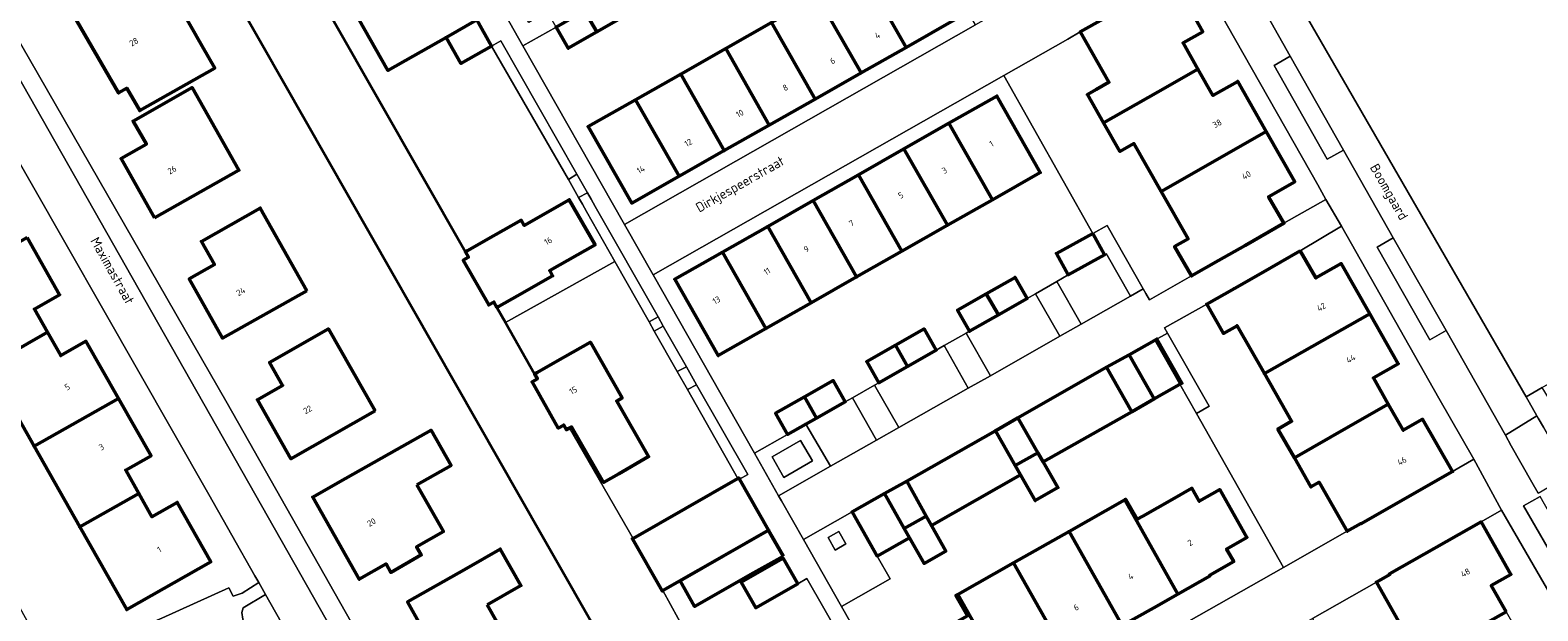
# Model space of a CAD drawing. Header units: metres. Extents: x 113441 to 115918, y 474822 to 477887.
# Tile 116 of 145: x 114546 to 114702, y 476696 to 476756. Entities that reach past the tile are written whole.
import ezdxf
from ezdxf.enums import TextEntityAlignment as Align

# ---------------------------------------------------------------- set-up
doc = ezdxf.new("R2010")
doc.units = ezdxf.units.M
for name, color, linetype, lineweight in [('B-WE-GK-BESCHOEIING-G', 252, 'GK-BESCHOEIING', 35), ('B-WE-GR-GRAS-GV', 252, 'Continuous', 13), ('B-WE-GR-GROENVOORZIENING-GV', 252, 'Continuous', 18), ('B-WE-OG-BEBOUWING-GV', 7, 'Continuous', 50), ('B-WE-OG-BEBOUWING-T18', 7, 'Continuous', 50), ('B-WE-OG-BEBOUWING_LUIFEL-GV', 7, 'Continuous', 50), ('B-WE-OG-TERREIN_ERF-GV', 252, 'Continuous', 18), ('B-WE-OG-TOPOGRAFIE-T18', 7, 'Continuous', 18), ('B-WE-OG-WATER-GV', 252, 'Continuous', 18), ('B-WE-VH-VERHARDING_OPEN-GV', 252, 'Continuous', 18)]:
    doc.layers.add(name, color=color, linetype=linetype, lineweight=lineweight)
doc.styles.add('NLCS-ISO-ANNOTATIEF-T18', font='NLCS-ISO.ttf', dxfattribs={"height": 1.8})
doc.linetypes.add('GK-BESCHOEIING', pattern='A,30,-5,[1,NLCS.SHX,S=1,R=0,X=0,Y=0],-5', length=40)

msp = doc.modelspace()

# ---------------------------------------------------------------- linework, layer by layer
at = {"layer": 'B-WE-GK-BESCHOEIING-G', "ltscale": 0.5, "flags": 128}
for points in [[(114568.546, 476772.687), (114591.133, 476733.014)], [(114561.869, 476768.986), (114570.188, 476754.379)], [(114570.188, 476754.379), (114598.985, 476703.817), (114619.479, 476667.941), (114619.888, 476667.18)], [(114594.393, 476727.267), (114595.274, 476725.708), (114598.278, 476720.397)]]:
    msp.add_lwpolyline(points, dxfattribs=at)
at = {"layer": 'B-WE-GR-GRAS-GV'}
msp.add_lwpolyline([(114696.31, 476770.334), (114695.848, 476771.148), (114694.918, 476772.79), (114691.767, 476771.018), (114678.583, 476763.488), (114675.512, 476761.674), (114676.163, 476760.524), (114700.638, 476718.024), (114702.305, 476718.986), (114704.824, 476720.439), (114705.034, 476720.067), (114705.408, 476720.28), (114715.222, 476725.969), (114715.604, 476726.187), (114715.449, 476726.462), (114719.78, 476728.924)], close=True, dxfattribs=at)
at = {"layer": 'B-WE-GR-GROENVOORZIENING-GV'}
for points in [[(114594.796, 476754.815), (114593.839, 476754.272), (114601.771, 476740.486), (114602.634, 476741.035)], [(114604.53, 476737.703), (114604.111, 476738.439), (114603.728, 476739.112), (114602.814, 476738.642), (114603.216, 476737.931), (114603.634, 476737.193), (114606.561, 476732.022), (114610.101, 476725.766), (114611.021, 476726.289)], [(114611.557, 476725.347), (114610.635, 476724.822), (114612.994, 476720.654), (114613.952, 476721.136)], [(114615.004, 476719.286), (114614.046, 476718.794), (114619.257, 476709.586), (114619.356, 476709.642), (114619.422, 476709.525), (114620.279, 476710.012)], [(114626.957, 476711.408), (114625.729, 476713.525), (114622.796, 476711.823), (114624.024, 476709.706)], [(114629.303, 476702.199), (114630.421, 476702.831), (114629.687, 476704.129), (114628.569, 476703.497)], [(114597.588, 476649.784), (114596.998, 476650.778), (114595.563, 476653.344), (114595.004, 476654.411), (114577.111, 476685.939), (114576.551, 476686.926), (114575.005, 476689.603), (114574.461, 476690.618), (114570.488, 476697.609), (114568.18, 476696.232), (114568.051, 476695.767), (114568.135, 476695.078), (114568.545, 476694.112), (114574.026, 476684.511), (114583.99, 476667.365), (114634.485, 476578.2), (114635.82, 476576.432), (114637.255, 476577.2), (114637.598, 476576.612), (114638.756, 476577.248)]]:
    msp.add_lwpolyline(points, close=True, dxfattribs=at)
at = {"layer": 'B-WE-OG-BEBOUWING-GV'}
for points in [[(114632.128, 476762.038), (114636.64, 476754.134), (114641.568, 476756.94), (114637.062, 476764.848)], [(114550.432, 476757.872), (114555.332, 476749.437), (114556.166, 476749.922), (114557.512, 476747.605), (114565.247, 476752.001), (114563.962, 476754.263), (114559.119, 476762.785)], [(114632.128, 476762.038), (114627.474, 476759.397), (114631.987, 476751.492), (114636.64, 476754.134)], [(114664.224, 476761.154), (114654.615, 476755.751), (114654.631, 476755.723), (114657.573, 476750.54), (114656.269, 476749.794), (114655.346, 476749.266), (114657.027, 476746.327), (114662.659, 476749.547), (114666.765, 476751.895), (114665.232, 476754.603), (114667.265, 476755.746)], [(114606.394, 476759.613), (114603.441, 476757.925), (114604.694, 476755.733), (114607.647, 476757.42)], [(114627.474, 476759.397), (114622.747, 476756.713), (114627.241, 476748.798), (114631.987, 476751.492)], [(114592.309, 476756.966), (114589.14, 476755.167), (114590.67, 476752.472), (114593.839, 476754.272)], [(114603.441, 476757.925), (114600.488, 476756.238), (114601.741, 476754.045), (114604.694, 476755.733)], [(114622.747, 476756.713), (114618.02, 476754.029), (114622.495, 476746.104), (114627.241, 476748.798)], [(114618.02, 476754.029), (114613.356, 476751.382), (114617.852, 476743.468), (114622.495, 476746.104)], [(114613.356, 476751.382), (114608.693, 476748.734), (114613.208, 476740.832), (114617.852, 476743.468)], [(114666.765, 476751.895), (114662.659, 476749.547), (114657.027, 476746.327), (114658.712, 476743.381), (114660.146, 476744.201), (114662.954, 476739.261), (114673.814, 476745.434), (114670.877, 476750.621), (114668.31, 476749.167)], [(114559.043, 476736.526), (114567.749, 476741.437), (114562.913, 476749.991), (114556.829, 476746.522), (114558.189, 476744.138), (114555.587, 476742.654)], [(114641.057, 476746.29), (114645.545, 476738.399), (114650.488, 476741.209), (114646.001, 476749.103)], [(114608.693, 476748.734), (114603.802, 476745.956), (114608.297, 476738.043), (114613.208, 476740.832)], [(114641.057, 476746.29), (114636.406, 476743.643), (114640.893, 476735.754), (114645.545, 476738.399)], [(114673.814, 476745.434), (114662.954, 476739.261), (114665.745, 476734.35), (114664.358, 476733.553), (114666.098, 476730.528), (114668.88, 476732.11), (114671.65, 476733.685), (114675.646, 476735.973), (114674.05, 476738.711), (114676.75, 476740.247)], [(114636.406, 476743.643), (114631.722, 476740.977), (114636.206, 476733.09), (114640.893, 476735.754)], [(114631.722, 476740.977), (114627.038, 476738.311), (114631.518, 476730.424), (114636.206, 476733.09)], [(114593.231, 476734.204), (114591.377, 476733.152), (114591.298, 476733.107), (114591.133, 476733.014), (114591.45, 476732.455), (114590.915, 476732.151), (114593.541, 476727.522), (114594.077, 476727.825), (114594.393, 476727.267), (114594.553, 476727.358), (114594.601, 476727.385), (114596.5, 476728.462), (114600.137, 476730.525), (114599.84, 476731.072), (114604.527, 476733.729), (114601.849, 476738.392), (114597.21, 476735.738), (114596.89, 476736.279)], [(114627.038, 476738.311), (114622.351, 476735.644), (114626.826, 476727.757), (114631.518, 476730.424)], [(114574.751, 476728.999), (114569.947, 476737.54), (114563.868, 476734.094), (114565.214, 476731.691), (114562.618, 476730.212), (114566.052, 476724.106)], [(114622.351, 476735.644), (114617.664, 476732.976), (114622.133, 476725.089), (114626.826, 476727.757)], [(114545.893, 476734.485), (114537.191, 476729.557), (114541.895, 476721.249), (114547.994, 476724.697), (114546.639, 476727.093), (114549.228, 476728.573)], [(114655.917, 476734.918), (114652.158, 476732.858), (114653.368, 476730.65), (114657.127, 476732.711)], [(114617.664, 476732.976), (114612.75, 476730.178), (114617.236, 476722.301), (114622.133, 476725.089)], [(114677.318, 476733.106), (114673.239, 476730.77), (114670.532, 476729.237), (114667.672, 476727.616), (114669.392, 476724.581), (114670.806, 476725.385), (114673.622, 476720.435), (114684.498, 476726.624), (114681.555, 476731.805), (114678.941, 476730.322)], [(114644.913, 476728.687), (114646.158, 476726.499), (114649.124, 476728.187), (114647.88, 476730.375)], [(114644.913, 476728.687), (114641.946, 476727), (114643.191, 476724.812), (114646.158, 476726.499)], [(114684.498, 476726.624), (114673.622, 476720.435), (114676.425, 476715.509), (114675.017, 476714.706), (114676.722, 476711.717), (114682.309, 476714.931), (114686.409, 476717.29), (114684.877, 476719.986), (114687.442, 476721.443)], [(114547.994, 476724.697), (114541.895, 476721.249), (114546.606, 476712.929), (114555.311, 476717.858), (114551.948, 476723.777), (114549.35, 476722.302)], [(114581.799, 476716.575), (114576.98, 476725.048), (114570.907, 476721.594), (114572.264, 476719.208), (114569.661, 476717.728), (114573.123, 476711.641)], [(114635.529, 476723.364), (114636.772, 476721.175), (114639.739, 476722.861), (114638.495, 476725.049)], [(114600.405, 476721.606), (114598.55, 476720.551), (114598.441, 476720.49), (114598.278, 476720.397), (114598.565, 476719.893), (114598.009, 476719.577), (114600.713, 476714.802), (114601.29, 476715.122), (114601.561, 476714.632), (114601.71, 476714.715), (114601.871, 476714.804), (114602.094, 476714.928), (114605.394, 476709.196), (114606.961, 476710.093), (114610.038, 476711.854), (114606.765, 476717.602), (114607.307, 476717.922), (114604.039, 476723.671)], [(114635.529, 476723.364), (114632.562, 476721.679), (114633.806, 476719.49), (114636.772, 476721.175)], [(114659.668, 476722.387), (114657.334, 476721.088), (114659.927, 476716.49), (114662.245, 476717.818)], [(114626.136, 476718.025), (114627.377, 476715.835), (114630.355, 476717.522), (114629.114, 476719.712)], [(114555.311, 476717.858), (114546.606, 476712.929), (114551.322, 476704.601), (114557.416, 476708.052), (114556.063, 476710.457), (114558.674, 476711.94)], [(114626.136, 476718.025), (114623.158, 476716.338), (114624.399, 476714.147), (114626.277, 476715.212), (114627.377, 476715.835)], [(114686.409, 476717.29), (114682.309, 476714.931), (114676.722, 476711.717), (114678.427, 476708.727), (114679.274, 476709.21), (114682.177, 476704.145), (114683.573, 476704.945), (114683.589, 476704.917), (114693.054, 476710.309), (114689.954, 476715.718), (114687.951, 476714.577)], [(114648.181, 476715.864), (114645.844, 476714.529), (114647.902, 476710.925), (114650.239, 476712.26)], [(114586.132, 476708.924), (114589.656, 476710.94), (114587.59, 476714.586), (114584.058, 476712.585), (114577.976, 476709.146), (114575.37, 476707.672), (114576.721, 476705.283), (114580.167, 476699.188), (114582.935, 476700.77), (114583.431, 476699.901), (114586.573, 476701.698), (114586.095, 476702.533), (114588.858, 476704.113)], [(114650.239, 476712.26), (114647.902, 476710.925), (114648.447, 476709.97), (114649.96, 476707.32), (114652.297, 476708.655), (114650.784, 476711.305)], [(114619.422, 476709.525), (114619.356, 476709.642), (114619.257, 476709.586), (114608.453, 476703.413), (114608.377, 476703.369), (114611.451, 476697.988), (114611.52, 476698.027), (114622.317, 476704.196), (114622.43, 476704.261)], [(114636.696, 476709.317), (114634.407, 476708.039), (114636.446, 476704.428), (114638.712, 476705.701)], [(114664.093, 476707.429), (114661.069, 476705.707), (114660.497, 476705.382), (114659.31, 476707.432), (114659.217, 476707.379), (114664.701, 476697.66), (114668.017, 476699.541), (114667.986, 476699.599), (114670.466, 476701.018), (114669.715, 476702.3), (114671.827, 476703.506), (114669.015, 476708.445), (114666.902, 476707.241), (114666.134, 476708.591)], [(114557.416, 476708.052), (114551.322, 476704.601), (114556.162, 476696.054), (114564.834, 476700.98), (114561.379, 476707.116), (114558.77, 476705.647)], [(114659.217, 476707.379), (114653.465, 476704.125), (114658.954, 476694.396), (114662.213, 476696.25), (114664.701, 476697.66)], [(114638.712, 476705.701), (114636.446, 476704.428), (114636.988, 476703.467), (114638.484, 476700.816), (114640.728, 476702.084), (114639.252, 476704.731)], [(114653.465, 476704.125), (114647.713, 476700.87), (114653.21, 476691.128), (114656.469, 476692.982), (114658.954, 476694.396)], [(114698.591, 476695.82), (114697.05, 476698.536), (114699.081, 476699.69), (114696.001, 476705.112), (114686.53, 476699.731), (114686.563, 476699.673), (114685.182, 476698.888), (114688.09, 476693.75), (114687.203, 476693.248), (114688.822, 476690.386), (114686.196, 476688.9), (114686.245, 476688.813), (114694.017, 476693.224)], [(114593.377, 476696.553), (114596.862, 476698.528), (114594.727, 476702.295), (114591.245, 476700.312), (114585.155, 476696.843), (114586.506, 476694.441), (114583.911, 476692.953), (114587.395, 476686.806), (114590.179, 476688.384), (114590.672, 476687.514), (114593.813, 476689.294), (114593.32, 476690.164), (114596.104, 476691.742)], [(114623.925, 476701.366), (114619.588, 476698.884), (114621.101, 476696.239), (114625.438, 476698.721)], [(114647.713, 476700.87), (114641.957, 476697.614), (114647.462, 476687.859), (114650.724, 476689.715), (114653.21, 476691.128)], [(114641.957, 476697.614), (114641.772, 476697.509), (114642.963, 476695.402), (114637.17, 476692.104), (114637.893, 476690.746), (114635.864, 476689.588), (114638.684, 476684.667), (114640.736, 476685.802), (114641.502, 476684.47), (114644.976, 476686.446), (114647.462, 476687.859)]]:
    msp.add_lwpolyline(points, close=True, dxfattribs=at)
at = {"layer": 'B-WE-OG-BEBOUWING_LUIFEL-GV'}
for points in [[(114586.06, 476760.564), (114580.068, 476757.15), (114583.138, 476751.751), (114589.14, 476755.167), (114592.309, 476756.966), (114589.239, 476762.365)], [(114662.245, 476717.818), (114665.111, 476719.434), (114662.534, 476724.003), (114659.668, 476722.387)], [(114659.927, 476716.49), (114657.334, 476721.088), (114648.181, 476715.864), (114650.239, 476712.26), (114650.784, 476711.305)], [(114648.447, 476709.97), (114647.902, 476710.925), (114645.844, 476714.529), (114636.696, 476709.317), (114638.712, 476705.701), (114639.252, 476704.731)], [(114636.988, 476703.467), (114636.446, 476704.428), (114634.407, 476708.039), (114631.059, 476706.137), (114633.652, 476701.572)], [(114623.96, 476701.56), (114622.427, 476704.256), (114613.288, 476699.036), (114614.791, 476696.373), (114620.887, 476699.836)]]:
    msp.add_lwpolyline(points, close=True, dxfattribs=at)
at = {"layer": 'B-WE-OG-TERREIN_ERF-GV'}
for points in [[(114568.546, 476772.687), (114591.133, 476733.014), (114591.298, 476733.107), (114591.377, 476733.152), (114593.231, 476734.204), (114596.89, 476736.279), (114597.21, 476735.738), (114601.849, 476738.392), (114604.527, 476733.729), (114599.84, 476731.072), (114600.137, 476730.525), (114596.5, 476728.462), (114594.601, 476727.385), (114594.553, 476727.358), (114594.393, 476727.267), (114595.274, 476725.708), (114606.561, 476732.022), (114603.634, 476737.193), (114603.216, 476737.931), (114602.814, 476738.642), (114601.771, 476740.486), (114593.839, 476754.272), (114590.67, 476752.472), (114589.14, 476755.167), (114592.309, 476756.966)], [(114534.512, 476715.451), (114547.952, 476691.099), (114548.92, 476691.22), (114551.667, 476691.681), (114559.778, 476695.171), (114566.707, 476698.287), (114567.157, 476697.443), (114568.092, 476697.75), (114569.788, 476698.844), (114569.384, 476699.55), (114564.634, 476707.945), (114539.032, 476752.773)], [(114545.893, 476734.485), (114549.228, 476728.573), (114546.639, 476727.093), (114547.994, 476724.697), (114549.35, 476722.302), (114551.948, 476723.777), (114555.311, 476717.858), (114558.674, 476711.94), (114556.063, 476710.457), (114557.416, 476708.052), (114558.77, 476705.647), (114561.379, 476707.116), (114564.834, 476700.98), (114556.162, 476696.054), (114551.322, 476704.601), (114546.606, 476712.929), (114541.895, 476721.249)], [(114642.963, 476695.402), (114641.772, 476697.509), (114641.957, 476697.614), (114647.713, 476700.87), (114653.465, 476704.125), (114659.217, 476707.379), (114659.31, 476707.432), (114660.497, 476705.382), (114661.069, 476705.707), (114664.093, 476707.429), (114666.134, 476708.591), (114666.902, 476707.241), (114669.015, 476708.445), (114671.827, 476703.506), (114669.715, 476702.3), (114670.466, 476701.018), (114667.986, 476699.599), (114668.017, 476699.541), (114664.701, 476697.66), (114662.213, 476696.25), (114658.954, 476694.396)], [(114635.168, 476683.932), (114626.393, 476699.267), (114625.438, 476698.721), (114621.101, 476696.239), (114619.588, 476698.884), (114623.925, 476701.366), (114622.317, 476704.196), (114611.52, 476698.027), (114619.442, 476683.563)]]:
    msp.add_lwpolyline(points, dxfattribs=at)
for points in [[(114637.349, 476767.714), (114634.442, 476772.647), (114630.706, 476770.546), (114629.454, 476772.731), (114625.201, 476770.289), (114626.457, 476768.098), (114623.475, 476766.402), (114620.494, 476764.707), (114619.238, 476766.916), (114615.781, 476764.924), (114617.022, 476762.725), (114614.055, 476761.049), (114611.088, 476759.373), (114609.846, 476761.573), (114606.394, 476759.613), (114607.647, 476757.42), (114604.694, 476755.733), (114601.741, 476754.045), (114600.488, 476756.238), (114597.077, 476754.289), (114607.553, 476735.842), (114643.793, 476756.455), (114640.942, 476761.437), (114639.146, 476764.576)], [(114561.869, 476768.986), (114541.662, 476757.571), (114543.061, 476755.113), (114544.418, 476755.901), (114566.517, 476717.392), (114579.898, 476693.79), (114580.486, 476692.771), (114582.041, 476690.074), (114582.517, 476689.152), (114600.444, 476657.532), (114600.98, 476656.567), (114617.251, 476665.682), (114619.367, 476666.884), (114619.565, 476666.996), (114619.888, 476667.18), (114619.479, 476667.941), (114598.985, 476703.817), (114570.188, 476754.379)], [(114627.474, 476759.397), (114632.128, 476762.038), (114637.062, 476764.848), (114641.568, 476756.94), (114636.64, 476754.134), (114631.987, 476751.492), (114627.241, 476748.798), (114622.495, 476746.104), (114617.852, 476743.468), (114613.208, 476740.832), (114608.297, 476738.043), (114603.802, 476745.956), (114608.693, 476748.734), (114613.356, 476751.382), (114618.02, 476754.029), (114622.747, 476756.713)], [(114565.247, 476752.001), (114557.512, 476747.605), (114556.166, 476749.922), (114555.332, 476749.437), (114550.432, 476757.872), (114559.119, 476762.785), (114563.962, 476754.263)], [(114666.063, 476762.295), (114664.475, 476761.418), (114664.17, 476761.25), (114664.224, 476761.154), (114667.265, 476755.746), (114665.232, 476754.603), (114666.765, 476751.895), (114668.31, 476749.167), (114670.877, 476750.621), (114673.814, 476745.434), (114676.75, 476740.247), (114674.05, 476738.711), (114675.646, 476735.973), (114679.972, 476738.405), (114679.13, 476739.937), (114666.365, 476762.462)], [(114657.027, 476746.327), (114655.346, 476749.266), (114656.269, 476749.794), (114657.573, 476750.54), (114654.631, 476755.723), (114654.615, 476755.751), (114653.343, 476754.998), (114646.73, 476751.237), (114655.917, 476734.918), (114657.378, 476735.749), (114661.11, 476729.185), (114661.389, 476728.694), (114661.751, 476728.057), (114666.098, 476730.528), (114664.358, 476733.553), (114665.745, 476734.35), (114662.954, 476739.261), (114660.146, 476744.201), (114658.712, 476743.381)], [(114646.73, 476751.237), (114610.51, 476730.636), (114620.978, 476712.204), (114624.399, 476714.147), (114623.158, 476716.338), (114626.136, 476718.025), (114629.114, 476719.712), (114630.355, 476717.522), (114631.099, 476717.946), (114633.366, 476719.239), (114633.806, 476719.49), (114632.562, 476721.679), (114635.529, 476723.364), (114638.495, 476725.049), (114639.739, 476722.861), (114640.551, 476723.32), (114642.82, 476724.602), (114643.191, 476724.812), (114641.946, 476727), (114644.913, 476728.687), (114647.88, 476730.375), (114649.124, 476728.187), (114649.993, 476728.691), (114652.184, 476729.963), (114653.368, 476730.65), (114652.158, 476732.858), (114655.917, 476734.918)], [(114559.043, 476736.526), (114555.587, 476742.654), (114558.189, 476744.138), (114556.829, 476746.522), (114562.913, 476749.991), (114567.749, 476741.437)], [(114645.545, 476738.399), (114640.893, 476735.754), (114636.206, 476733.09), (114631.518, 476730.424), (114626.826, 476727.757), (114622.133, 476725.089), (114617.236, 476722.301), (114612.75, 476730.178), (114617.664, 476732.976), (114622.351, 476735.644), (114627.038, 476738.311), (114631.722, 476740.977), (114636.406, 476743.643), (114641.057, 476746.29), (114646.001, 476749.103), (114650.488, 476741.209)], [(114574.751, 476728.999), (114566.052, 476724.106), (114562.618, 476730.212), (114565.214, 476731.691), (114563.868, 476734.094), (114569.947, 476737.54)], [(114681.599, 476735.655), (114677.318, 476733.106), (114678.941, 476730.322), (114681.555, 476731.805), (114684.498, 476726.624), (114687.442, 476721.443), (114684.877, 476719.986), (114686.409, 476717.29), (114687.951, 476714.577), (114689.954, 476715.718), (114693.054, 476710.309), (114695.231, 476711.605), (114691.623, 476717.911)], [(114614.046, 476718.794), (114612.994, 476720.654), (114610.635, 476724.822), (114610.101, 476725.766), (114606.561, 476732.022), (114595.274, 476725.708), (114598.278, 476720.397), (114598.441, 476720.49), (114598.55, 476720.551), (114600.405, 476721.606), (114604.039, 476723.671), (114607.307, 476717.922), (114606.765, 476717.602), (114610.038, 476711.854), (114606.961, 476710.093), (114605.394, 476709.196), (114602.094, 476714.928), (114601.871, 476714.804), (114608.453, 476703.413), (114619.257, 476709.586)], [(114673.622, 476720.435), (114670.806, 476725.385), (114669.392, 476724.581), (114667.672, 476727.616), (114663.322, 476725.152), (114663.62, 476724.626), (114667.906, 476717.06), (114666.6, 476716.321), (114675.609, 476700.415), (114682.177, 476704.145), (114679.274, 476709.21), (114678.427, 476708.727), (114676.722, 476711.717), (114675.017, 476714.706), (114676.425, 476715.509)], [(114581.799, 476716.575), (114573.123, 476711.641), (114569.661, 476717.728), (114572.264, 476719.208), (114570.907, 476721.594), (114576.98, 476725.048)], [(114666.6, 476716.321), (114662.315, 476723.887), (114659.668, 476722.387), (114662.245, 476717.818), (114659.927, 476716.49), (114657.334, 476721.088), (114648.181, 476715.864), (114650.239, 476712.26), (114650.784, 476711.305), (114652.297, 476708.655), (114649.96, 476707.32), (114648.447, 476709.97), (114647.902, 476710.925), (114645.844, 476714.529), (114636.696, 476709.317), (114638.712, 476705.701), (114639.252, 476704.731), (114640.728, 476702.084), (114638.484, 476700.816), (114636.988, 476703.467), (114636.446, 476704.428), (114634.407, 476708.039), (114631.059, 476706.137), (114633.652, 476701.572), (114634.982, 476699.23), (114629.965, 476696.38), (114639.364, 476679.83), (114675.609, 476700.415)], [(114577.976, 476709.146), (114584.058, 476712.585), (114587.59, 476714.586), (114589.656, 476710.94), (114586.132, 476708.924), (114588.858, 476704.113), (114586.095, 476702.533), (114586.573, 476701.698), (114583.431, 476699.901), (114582.935, 476700.77), (114580.167, 476699.188), (114576.721, 476705.283), (114575.37, 476707.672)], [(114703.869, 476696.321), (114698.12, 476706.316), (114696.001, 476705.112), (114699.081, 476699.69), (114697.05, 476698.536), (114698.591, 476695.82), (114700.133, 476693.104), (114702.688, 476694.558), (114705.628, 476689.378), (114708.567, 476684.198), (114705.986, 476682.729), (114707.563, 476679.941), (114711.805, 476682.383)], [(114586.506, 476694.441), (114585.155, 476696.843), (114591.245, 476700.312), (114594.727, 476702.295), (114596.862, 476698.528), (114593.377, 476696.553), (114596.104, 476691.742), (114593.32, 476690.164), (114593.813, 476689.294), (114590.672, 476687.514), (114590.179, 476688.384), (114587.395, 476686.806), (114583.911, 476692.953)], [(114685.182, 476698.888), (114678.592, 476695.145), (114683.175, 476687.076), (114686.245, 476688.813), (114686.196, 476688.9), (114688.822, 476690.386), (114687.203, 476693.248), (114688.09, 476693.75)]]:
    msp.add_lwpolyline(points, close=True, dxfattribs=at)
at = {"layer": 'B-WE-OG-WATER-GV'}
for points in [[(114619.442, 476683.563), (114611.52, 476698.027), (114611.451, 476697.988), (114608.377, 476703.369), (114608.453, 476703.413), (114601.871, 476714.804), (114601.71, 476714.715), (114601.561, 476714.632), (114601.29, 476715.122), (114600.713, 476714.802), (114598.009, 476719.577), (114598.565, 476719.893), (114598.278, 476720.397), (114595.274, 476725.708), (114594.393, 476727.267), (114594.077, 476727.825), (114593.541, 476727.522), (114590.915, 476732.151), (114591.45, 476732.455), (114591.133, 476733.014), (114568.546, 476772.687)], [(114541.662, 476757.571), (114561.869, 476768.986), (114570.188, 476754.379), (114598.985, 476703.817), (114619.479, 476667.941)]]:
    msp.add_lwpolyline(points, dxfattribs=at)
at = {"layer": 'B-WE-VH-VERHARDING_OPEN-GV'}
for points in [[(114639.364, 476679.83), (114629.965, 476696.38), (114626.042, 476703.288), (114623.762, 476707.303), (114623.471, 476707.816), (114620.978, 476712.204), (114610.51, 476730.636), (114607.553, 476735.842), (114597.077, 476754.289), (114594.511, 476758.807), (114591.976, 476763.271), (114588.052, 476770.18), (114578.679, 476786.684), (114575.682, 476791.961), (114567.02, 476807.212), (114563.124, 476814.216), (114560.106, 476819.643), (114556.268, 476826.543), (114546.86, 476843.068), (114545.311, 476842.1)], [(114666.365, 476762.462), (114679.13, 476739.937), (114679.972, 476738.405), (114681.599, 476735.655), (114691.623, 476717.911), (114695.231, 476711.605), (114698.12, 476706.316), (114703.869, 476696.321)], [(114701.892, 476708.083), (114701.248, 476709.221), (114699.118, 476712.987), (114698.504, 476714.073), (114692.396, 476724.87), (114690.701, 476723.914), (114685.271, 476733.492), (114686.933, 476734.446), (114681.792, 476743.532), (114680.119, 476742.592), (114674.617, 476752.265), (114676.28, 476753.241), (114673.101, 476758.832)], [(114592.309, 476756.966), (114593.839, 476754.272), (114594.796, 476754.815), (114602.634, 476741.035), (114603.728, 476739.112), (114604.111, 476738.439), (114604.53, 476737.703), (114611.021, 476726.289), (114611.557, 476725.347), (114613.952, 476721.136), (114615.004, 476719.286), (114620.279, 476710.012), (114619.422, 476709.525), (114622.43, 476704.261), (114622.317, 476704.196), (114623.925, 476701.366), (114625.438, 476698.721), (114626.393, 476699.267), (114635.168, 476683.932)], [(114702.905, 476702.367), (114700.388, 476706.777), (114702.085, 476707.742)], [(114632.039, 476576.665), (114634.155, 476575.468), (114635.82, 476576.432), (114634.485, 476578.2), (114583.99, 476667.365), (114574.026, 476684.511), (114568.545, 476694.112), (114568.135, 476695.078), (114568.051, 476695.767), (114568.18, 476696.232), (114570.488, 476697.609), (114569.788, 476698.844), (114568.092, 476697.75), (114567.157, 476697.443), (114566.707, 476698.287), (114559.778, 476695.171), (114551.667, 476691.681), (114548.92, 476691.22), (114547.952, 476691.099), (114549.541, 476688.536), (114551.905, 476689.047), (114555.585, 476690.493), (114562.933, 476693.591)]]:
    msp.add_lwpolyline(points, dxfattribs=at)
for points in [[(114610.51, 476730.636), (114646.73, 476751.237), (114653.343, 476754.998), (114654.615, 476755.751), (114664.224, 476761.154), (114664.17, 476761.25), (114664.475, 476761.418), (114666.063, 476762.295), (114663.112, 476767.447), (114661.239, 476766.381), (114651.668, 476760.934), (114643.793, 476756.455), (114607.553, 476735.842)], [(114600.488, 476756.238), (114599.581, 476757.835), (114597.68, 476756.71), (114596.367, 476758.93), (114598.307, 476760.079), (114597.927, 476760.747), (114594.511, 476758.807), (114597.077, 476754.289)], [(114676.163, 476760.524), (114673.101, 476758.832), (114676.28, 476753.241), (114681.792, 476743.532), (114686.933, 476734.446), (114692.396, 476724.87), (114698.504, 476714.073), (114701.761, 476716.075), (114700.638, 476718.024)], [(114544.418, 476755.901), (114543.061, 476755.113), (114542.76, 476754.938), (114578.059, 476692.717), (114579.77, 476693.715), (114579.898, 476693.79), (114566.517, 476717.392)], [(114542.76, 476754.938), (114539.141, 476752.836), (114539.032, 476752.773), (114564.634, 476707.945), (114569.384, 476699.55), (114569.788, 476698.844), (114570.488, 476697.609), (114574.461, 476690.618), (114578.059, 476692.717)], [(114676.28, 476753.241), (114674.617, 476752.265), (114680.119, 476742.592), (114681.792, 476743.532)], [(114602.634, 476741.035), (114601.771, 476740.486), (114602.814, 476738.642), (114603.728, 476739.112)], [(114659.668, 476722.387), (114662.315, 476723.887), (114663.62, 476724.626), (114663.322, 476725.152), (114667.672, 476727.616), (114670.532, 476729.237), (114673.239, 476730.77), (114677.318, 476733.106), (114681.599, 476735.655), (114679.972, 476738.405), (114675.646, 476735.973), (114671.65, 476733.685), (114668.88, 476732.11), (114666.098, 476730.528), (114661.751, 476728.057), (114661.389, 476728.694), (114661.11, 476729.185), (114659.809, 476728.446), (114654.716, 476725.554), (114652.51, 476724.297), (114645.345, 476720.219), (114643.043, 476718.92), (114635.867, 476714.852), (114633.564, 476713.549), (114628.828, 476710.859), (114623.471, 476707.816), (114623.762, 476707.303), (114626.042, 476703.288), (114631.059, 476706.137), (114634.407, 476708.039), (114636.696, 476709.317), (114645.844, 476714.529), (114648.181, 476715.864), (114657.334, 476721.088)], [(114657.378, 476735.749), (114655.917, 476734.918), (114657.127, 476732.711), (114657.317, 476732.815), (114657.403, 476732.664), (114659.809, 476728.446), (114661.11, 476729.185)], [(114686.933, 476734.446), (114685.271, 476733.492), (114690.701, 476723.914), (114692.396, 476724.87)], [(114657.127, 476732.711), (114653.368, 476730.65), (114652.184, 476729.963), (114654.716, 476725.554), (114659.809, 476728.446), (114657.403, 476732.664), (114657.317, 476732.815)], [(114652.184, 476729.963), (114649.993, 476728.691), (114652.51, 476724.297), (114654.716, 476725.554)], [(114649.993, 476728.691), (114649.124, 476728.187), (114646.158, 476726.499), (114643.191, 476724.812), (114642.82, 476724.602), (114645.345, 476720.219), (114652.51, 476724.297)], [(114611.021, 476726.289), (114610.101, 476725.766), (114610.635, 476724.822), (114611.557, 476725.347)], [(114642.82, 476724.602), (114640.551, 476723.32), (114643.043, 476718.92), (114645.345, 476720.219)], [(114663.62, 476724.626), (114662.315, 476723.887), (114666.6, 476716.321), (114667.906, 476717.06)], [(114640.551, 476723.32), (114639.739, 476722.861), (114636.772, 476721.175), (114633.806, 476719.49), (114633.366, 476719.239), (114635.867, 476714.852), (114643.043, 476718.92)], [(114613.952, 476721.136), (114612.994, 476720.654), (114614.046, 476718.794), (114615.004, 476719.286)], [(114631.099, 476717.946), (114630.355, 476717.522), (114627.377, 476715.835), (114626.277, 476715.212), (114628.828, 476710.859), (114633.564, 476713.549)], [(114633.366, 476719.239), (114631.099, 476717.946), (114633.564, 476713.549), (114635.867, 476714.852)], [(114708.747, 476713.494), (114706.069, 476718.236), (114703.604, 476716.855), (114702.305, 476718.986), (114700.638, 476718.024), (114701.761, 476716.075), (114701.903, 476715.829), (114702.443, 476714.893), (114704.58, 476711.184), (114705.241, 476710.038), (114705.448, 476709.679), (114711.637, 476698.942), (114713.174, 476699.798), (114711.491, 476702.778), (114714.001, 476704.196), (114711.003, 476709.502), (114708.233, 476707.973), (114705.975, 476711.965)], [(114626.277, 476715.212), (114624.399, 476714.147), (114620.978, 476712.204), (114623.471, 476707.816), (114628.828, 476710.859)], [(114701.761, 476716.075), (114698.504, 476714.073), (114699.118, 476712.987), (114701.248, 476709.221), (114701.892, 476708.083), (114705.241, 476710.038), (114704.58, 476711.184), (114702.443, 476714.893), (114701.903, 476715.829)], [(114626.957, 476711.408), (114624.024, 476709.706), (114622.796, 476711.823), (114625.729, 476713.525)], [(114642.354, 476674.565), (114678.592, 476695.145), (114685.182, 476698.888), (114686.563, 476699.673), (114686.53, 476699.731), (114696.001, 476705.112), (114698.12, 476706.316), (114695.231, 476711.605), (114693.054, 476710.309), (114683.589, 476704.917), (114683.573, 476704.945), (114682.177, 476704.145), (114675.609, 476700.415), (114639.364, 476679.83)], [(114702.085, 476707.742), (114700.388, 476706.777), (114702.905, 476702.367), (114704.618, 476703.303)], [(114631.059, 476706.137), (114626.042, 476703.288), (114629.965, 476696.38), (114634.982, 476699.23), (114633.652, 476701.572)], [(114629.303, 476702.199), (114628.569, 476703.497), (114629.687, 476704.129), (114630.421, 476702.831)]]:
    msp.add_lwpolyline(points, close=True, dxfattribs=at)

# ---------------------------------------------------------------- texts
at = {"layer": 'B-WE-OG-BEBOUWING-T18', "style": 'NLCS-ISO-ANNOTATIEF-T18'}
for s, rotation, p in [('28', 30.2, (114556.898, 476754.704)), ('4', 29.6, (114633.669, 476755.379)), ('6', 29.6, (114629.038, 476752.751)), ('8', 29.6, (114624.157, 476749.98)), ('10', 29.6, (114619.461, 476747.314)), ('38', 29.5, (114668.747, 476746.265)), ('12', 29.6, (114614.137, 476744.292)), ('1', 29.6, (114645.44, 476744.182)), ('26', 29.4, (114560.84, 476741.482)), ('14', 29.6, (114609.24, 476741.512)), ('3', 29.6, (114640.598, 476741.426)), ('40', 29.5, (114671.765, 476740.933)), ('5', 29.6, (114636.084, 476738.857)), ('7', 29.6, (114630.996, 476735.961)), ('16', 29.9, (114599.679, 476734.139)), ('9', 29.6, (114626.328, 476733.305)), ('11', 29.7, (114622.27, 476730.995)), ('24', 29.4, (114567.936, 476728.916)), ('13', 29.7, (114617.053, 476728.025)), ('42', 29.6, (114679.505, 476727.315)), ('44', 29.6, (114682.54, 476721.974)), ('5', 29.6, (114550.029, 476719.057)), ('15', 29.6, (114602.264, 476718.7)), ('22', 29.6, (114574.839, 476716.714)), ('3', 29.6, (114553.56, 476712.843)), ('46', 29.8, (114687.817, 476711.403)), ('20', 29.5, (114581.436, 476705.07)), ('1', 29.4, (114559.522, 476702.261)), ('2', 29.6, (114665.948, 476702.966)), ('4', 29.6, (114659.817, 476699.489)), ('48', 29.6, (114694.381, 476699.866)), ('6', 29.6, (114654.188, 476696.286))]:
    msp.add_text(s, height=0.64, rotation=rotation, dxfattribs=at).set_placement(p, align=Align.MIDDLE)
at = {"layer": 'B-WE-OG-TOPOGRAFIE-T18', "style": 'NLCS-ISO-ANNOTATIEF-T18'}
for s, rotation, p in [('Dirkjespeerstraat', 29.6, (114619.557, 476739.88)), ('Boomgaard', 299.7, (114686.373, 476739.139)), ('Maximastraat', 299.4, (114554.691, 476731.075))]:
    msp.add_text(s, height=1, rotation=rotation, dxfattribs=at).set_placement(p, align=Align.MIDDLE)

doc.saveas('drawing.dxf')
